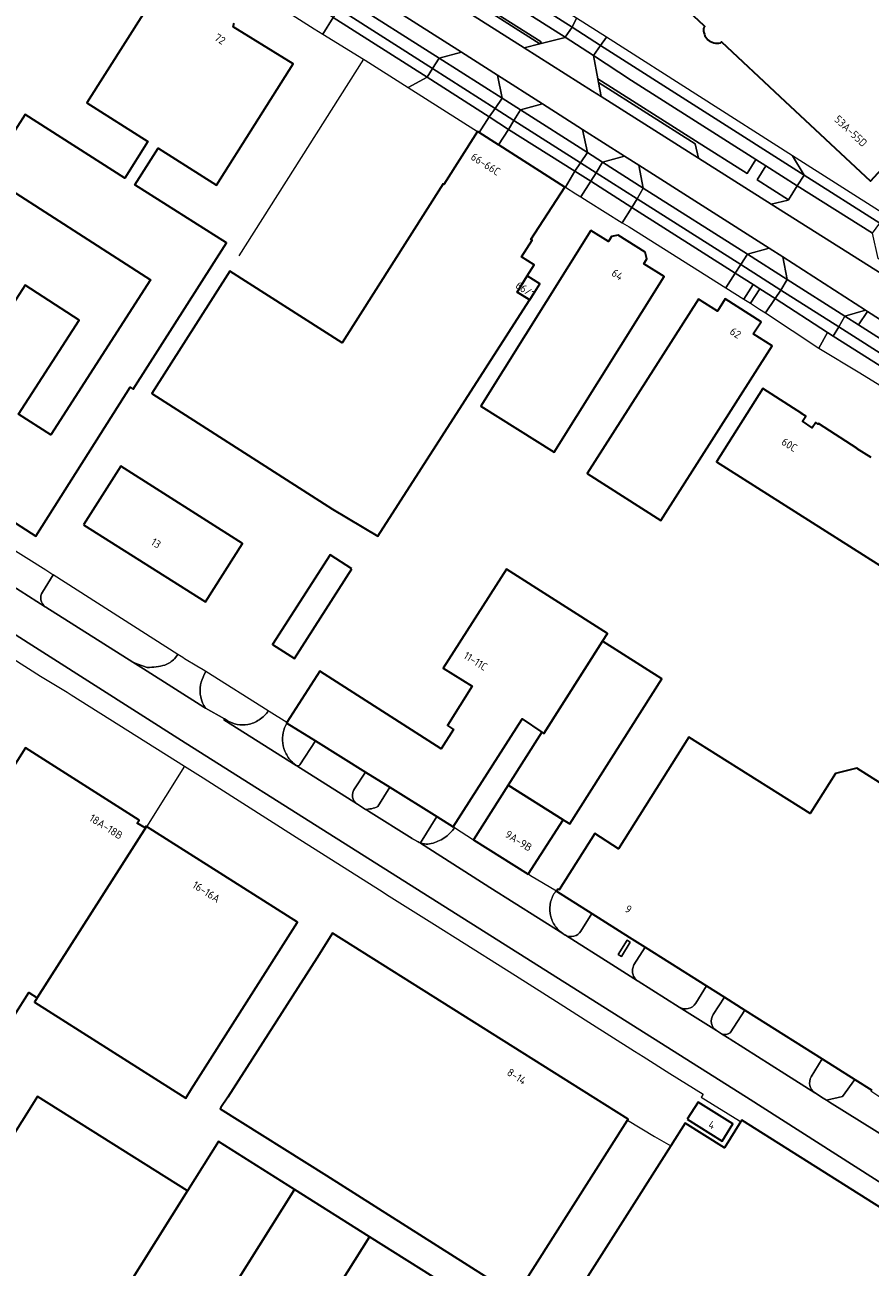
# Model space of a CAD drawing. Extents: x 150256 to 156914, y 461459 to 469481.
# Tile 82 of 256: x 153750 to 153896, y 463971 to 464185. Entities that reach past the tile are written whole.
import ezdxf
from ezdxf.enums import TextEntityAlignment as Align

# ---------------------------------------------------------------- set-up
doc = ezdxf.new("R2010")
doc.units = 0
doc.header["$LTSCALE"] = 0.75
for name, color, linetype, lineweight in [('B-RO-GR-BEPLANTING_CULTUUR_BODEMBEDEKKER-GV', 251, 'CONTINUOUS', 18), ('B-RO-GR-BEPLANTING_CULTUUR_HEESTERS-GV', 251, 'CONTINUOUS', 18), ('B-RO-IE-TERREINAFSCHEIDING_KUNSTMATIG_HEKWERK-G', 251, 'IE-TERREINAFSCHEIDING-KUNSTMATIG', 18), ('B-RO-OG-BEBOUWING-GV', 6, 'CONTINUOUS', 35), ('B-RO-OG-BEBOUWING-T18', 1, 'CONTINUOUS', 18), ('B-RO-OG-TERREIN_CULTUURSCHEIDING-GV', 251, 'CONTINUOUS', 18), ('B-RO-VH-VERHARDING_ASFALT-GV', 251, 'CONTINUOUS', 18), ('B-RO-VH-VERHARDING_BETONSTRAATSTEEN-GV', 251, 'CONTINUOUS', 18), ('B-RO-VH-VERHARDING_STRAATBAKSTEEN-GV', 251, 'CONTINUOUS', 18), ('B-RO-VH-VERHARDING_TEGEL-GV', 251, 'CONTINUOUS', 18)]:
    doc.layers.add(name, color=color, linetype=linetype, lineweight=lineweight)
doc.styles.add('NLCS-ISO-M200-T18', font='NLCS-ISO.ttf', dxfattribs={"height": 360})
doc.linetypes.add('IE-TERREINAFSCHEIDING-KUNSTMATIG', pattern='A,4,[82,NLCS.SHX,S=0.75,R=90,X=0,Y=0],4,-2', length=10)

msp = doc.modelspace()

# ---------------------------------------------------------------- linework, layer by layer
at = {"layer": 'B-RO-GR-BEPLANTING_CULTUUR_BODEMBEDEKKER-GV'}
for points in [[(153801.58, 464183.129), (153803.328, 464186.03), (153793.189, 464192.51), (153791.389, 464189.635), (153800.052, 464184.07)], [(153819.568, 464175.711), (153816.301, 464173.932), (153828.247, 464166.36), (153828.535, 464166.178), (153830.255, 464168.901)], [(153843.374, 464156.759), (153845.025, 464159.52), (153833.574, 464166.718), (153831.868, 464164.062), (153831.995, 464163.981), (153843.314, 464156.796)], [(153854.827, 464153.296), (153847.775, 464157.795), (153846.048, 464155.094), (153847.338, 464154.291), (153853.17, 464150.654), (153854.821, 464153.286)], [(153871.055, 464139.425), (153874.116, 464137.502), (153875.725, 464140.025), (153872.666, 464141.967)], [(153875.294, 464136.762), (153876.872, 464135.771), (153877.849, 464135.125), (153879.569, 464137.584), (153876.925, 464139.263)], [(153908.647, 464115.804), (153910.107, 464118.118), (153910.112, 464118.125), (153889.544, 464131.1), (153888.587, 464131.704), (153887.086, 464129.014), (153894.141, 464124.773)]]:
    msp.add_lwpolyline(points, close=True, dxfattribs=at)
for points in [[(153792.171, 464066.52), (153781.404, 464073.311), (153781.109, 464072.786)], [(153781.359, 464067.007), (153784.646, 464065.162), (153785.11, 464064.901)], [(153797.581, 464057.228), (153800.301, 464061.374), (153795.385, 464064.441)], [(153796.372, 464057.619), (153796.977, 464057.133)], [(153807.52, 464050.466), (153807.537, 464050.455), (153807.555, 464050.444), (153808.936, 464049.572), (153809.414, 464049.611), (153809.699, 464049.634), (153809.982, 464049.679), (153810.261, 464049.747), (153810.533, 464049.836), (153810.798, 464049.946), (153811.032, 464050.043), (153811.053, 464050.077), (153813.114, 464053.38), (153808.932, 464055.99), (153807.052, 464053.134)], [(153824.024, 464046.574), (153821.233, 464048.315), (153818.401, 464043.774), (153818.436, 464043.752), (153818.632, 464043.703), (153818.749, 464043.674), (153818.867, 464043.65), (153818.986, 464043.63), (153819.106, 464043.614)], [(153824.284, 464046.403), (153824.024, 464046.574)], [(153846.056, 464028.592), (153847.936, 464031.62), (153841.851, 464035.456), (153841.744, 464035.413), (153841.701, 464035.412)], [(153842.919, 464028.194), (153843.25, 464027.97)], [(153857.143, 464025.816), (153855.21, 464022.76)], [(153865.848, 464016.164), (153867.712, 464019.154), (153861.356, 464023.161), (153857.143, 464025.816)], [(153855.813, 464020.051), (153855.925, 464019.979), (153863.009, 464015.49)], [(153871.784, 464011.083), (153874.318, 464014.99), (153870.805, 464017.204), (153868.848, 464014.196)], [(153869.45, 464011.445), (153870.309, 464010.892)]]:
    msp.add_lwpolyline(points, dxfattribs=at)
for points in [[(153781.109, 464072.786, 0.0542917), (153780.513, 464071.02)], [(153780.513, 464071.02, 0.1988924), (153781.359, 464067.007)], [(153785.11, 464064.901, 0.0981549), (153786.808, 464064.2)], [(153788.645, 464064.194, 0.0984621), (153790.626, 464064.995)], [(153790.626, 464064.995, 0.0938113), (153792.171, 464066.52)], [(153786.808, 464064.2, 0.0968979), (153788.645, 464064.194)], [(153794.73, 464062.782, 0.0861871), (153794.66, 464060.972)], [(153795.385, 464064.441, 0.0838102), (153794.73, 464062.782)], [(153794.66, 464060.972, 0.0833231), (153795.228, 464059.149)], [(153795.228, 464059.149, 0.0860557), (153796.372, 464057.619)], [(153796.977, 464057.133, 0.0921316), (153797.064, 464057.079)], [(153797.064, 464057.079, 0.3729874), (153797.581, 464057.228)], [(153807.052, 464053.134, 0.4362704), (153807.52, 464050.466)], [(153822.488, 464044.654, 0.0933658), (153824.284, 464046.403)], [(153819.106, 464043.614, 0.0908904), (153820.272, 464043.684)], [(153820.272, 464043.684, 0.0884818), (153822.488, 464044.654)], [(153841.701, 464035.412, 0.101641), (153840.842, 464033.613)], [(153840.842, 464033.613, 0.1003633), (153840.758, 464031.62)], [(153840.758, 464031.62, 0.1015644), (153841.488, 464029.687)], [(153841.488, 464029.687, 0.1012292), (153842.919, 464028.194)], [(153843.398, 464027.882, 0.3965817), (153846.056, 464028.592)], [(153843.25, 464027.97, 0.0218608), (153843.398, 464027.882)], [(153854.954, 464022.012, 0.0986944), (153855, 464021.222)], [(153855.21, 464022.76, 0.0992065), (153854.954, 464022.012)], [(153855, 464021.222, 0.1013448), (153855.34, 464020.509)], [(153855.34, 464020.509, 0.0827375), (153855.813, 464020.051)], [(153863.009, 464015.49, 0.4107225), (153865.848, 464016.164)], [(153868.848, 464014.196, 0.4129719), (153869.45, 464011.445)], [(153870.309, 464010.892, 0.2474348), (153871.784, 464011.083)]]:
    msp.add_lwpolyline(points, format="xyb", dxfattribs=at)
at = {"layer": 'B-RO-GR-BEPLANTING_CULTUUR_HEESTERS-GV'}
for points in [[(153775.99, 464075.504), (153776.591, 464076.252), (153755.091, 464089.952), (153753.242, 464087.01)], [(153753.733, 464084.468), (153753.829, 464084.401), (153768.836, 464074.908), (153769.655, 464074.568), (153771.308, 464074.039)]]:
    msp.add_lwpolyline(points, dxfattribs=at)
for points in [[(153753.242, 464087.01, 0.3953491), (153753.733, 464084.468)], [(153774.362, 464074.429, 0.1030676), (153775.99, 464075.504)], [(153771.308, 464074.039, 0.0726772), (153774.362, 464074.429)]]:
    msp.add_lwpolyline(points, format="xyb", dxfattribs=at)
msp.add_lwpolyline([(153854.006, 464027.014), (153852.453, 464024.555), (153853.028, 464024.191), (153854.565, 464026.667)], close=True, dxfattribs=at)
at = {"layer": 'B-RO-IE-TERREINAFSCHEIDING_KUNSTMATIG_HEKWERK-G'}
for points in [[(153808.588, 464178.815), (153787.068, 464144.921)], [(153777.739, 464057.019), (153771.171, 464046.587)], [(153854.078, 463995.994), (153858.748, 463993.228), (153861.534, 463991.579)]]:
    msp.add_lwpolyline(points, dxfattribs=at)
at = {"layer": 'B-RO-OG-BEBOUWING-GV'}
for points in [[(153870.094, 464181.643), (153870.275, 464181.827), (153880.369, 464172.386), (153895.96, 464157.803), (153915.698, 464179.313), (153900.286, 464193.749), (153912.323, 464206.706), (153899.104, 464218.967), (153892.152, 464211.465), (153873.607, 464223.292), (153860.581, 464231.6), (153847.424, 464239.991), (153828.065, 464209.684), (153841.375, 464201.177), (153844.251, 464206.106), (153867.188, 464184.68), (153867.417, 464184.483), (153867.245, 464184.272)], [(153774.115, 464192.177), (153760.883, 464171.288), (153771.416, 464164.654), (153767.421, 464158.312), (153750.283, 464169.317), (153743.615, 464158.932), (153771.856, 464140.798), (153754.704, 464114.086), (153749.142, 464117.657), (153756.131, 464128.542), (153759.559, 464133.881), (153750.248, 464139.886), (153747.658, 464135.869)], [(153717.758, 464118.737), (153752.109, 464096.634), (153768.355, 464122.3), (153768.897, 464121.955), (153784.959, 464147.165), (153769.188, 464157.202), (153773.208, 464163.519), (153783.243, 464157.133), (153796.468, 464178.019), (153786.126, 464184.408), (153786.274, 464185.033)], [(153896.08, 464110.173), (153893.655, 464111.694), (153893.676, 464111.727), (153887.009, 464116.036), (153886.949, 464115.944), (153886.529, 464116.218), (153885.95, 464115.33), (153884.25, 464116.429), (153884.82, 464117.311), (153884.103, 464117.748), (153884.115, 464117.767), (153877.426, 464122.092), (153869.413, 464109.47), (153922.992, 464075.526)], [(153903.603, 464050.363), (153893.631, 464056.649), (153889.917, 464055.726), (153885.577, 464048.841), (153879.975, 464052.362), (153864.69, 464062.031), (153852.564, 464042.794), (153848.436, 464045.396), (153842.309, 464035.676), (153842.08, 464035.82), (153841.851, 464035.456), (153847.936, 464031.62), (153854.358, 464027.571), (153857.143, 464025.816), (153861.356, 464023.161), (153867.712, 464019.154), (153870.805, 464017.204), (153874.318, 464014.99), (153876.317, 464013.73), (153887.661, 464006.579), (153893.303, 464003.022), (153896.182, 464001.207)]]:
    msp.add_lwpolyline(points, dxfattribs=at)
msp.add_lwpolyline([(153867.245, 464184.272, 0.543632), (153870.094, 464181.643)], format="xyb", dxfattribs=at)
for points in [[(153831.868, 464164.062), (153828.535, 464166.178), (153828.247, 464166.36), (153822.456, 464157.236), (153822.31, 464157.329), (153804.926, 464129.942), (153785.535, 464142.314), (153772.069, 464121.214), (153803.25, 464101.315), (153811.052, 464096.627), (153837.165, 464137.229), (153837.235, 464137.337), (153835.043, 464138.672), (153836.78, 464141.474), (153837.98, 464143.402), (153835.79, 464144.765), (153837.654, 464147.614), (153837.412, 464147.772), (153843.314, 464156.796), (153831.995, 464163.981)], [(153847.785, 464149.298), (153828.793, 464119.027), (153841.44, 464111.092), (153860.433, 464141.363), (153856.895, 464143.583), (153857.436, 464144.445), (153857.163, 464145.595), (153852.495, 464148.523), (153851.336, 464148.272), (153850.795, 464147.41)], [(153837.235, 464137.337), (153839.005, 464140.089), (153836.78, 464141.474), (153835.043, 464138.672)], [(153875.764, 464131.479), (153877.108, 464133.587), (153870.933, 464137.523), (153869.589, 464135.415), (153866.326, 464137.495), (153847.152, 464107.409), (153859.837, 464099.325), (153879.011, 464129.41)], [(153760.332, 464098.619), (153781.321, 464085.304), (153787.719, 464095.39), (153766.73, 464108.705)], [(153806.594, 464091.033), (153802.822, 464093.446), (153792.918, 464077.962), (153796.69, 464075.549)], [(153795.354, 464064.509), (153795.332, 464064.474), (153795.385, 464064.441), (153800.301, 464061.374), (153808.932, 464055.99), (153813.114, 464053.38), (153821.233, 464048.315), (153824.024, 464046.574), (153835.848, 464065.038), (153835.945, 464065.167), (153839.35, 464062.896), (153839.685, 464062.668), (153849.78, 464078.569), (153850.617, 464079.885), (153833.221, 464090.972), (153822.309, 464073.877), (153827.297, 464070.771), (153823.046, 464064.018), (153824.097, 464063.357), (153821.99, 464060.009), (153801.04, 464073.401)], [(153842.981, 464047.792), (153844.143, 464047.089), (153860.012, 464072.086), (153849.78, 464078.569), (153839.685, 464062.668), (153839.35, 464062.896), (153833.53, 464053.715)], [(153752.344, 464017.097), (153771.203, 464046.638), (153771.132, 464046.683), (153770.93, 464046.363), (153769.576, 464047.213), (153769.894, 464047.718), (153750.32, 464060.151), (153742.121, 464047.253), (153742.704, 464046.883), (153740.389, 464043.241), (153729.49, 464026.097), (153748.408, 464014.068), (153748.433, 464014.107), (153750.911, 464018.007)], [(153842.981, 464047.792), (153833.53, 464053.715), (153827.563, 464044.303), (153836.967, 464038.41)], [(153771.203, 464046.638), (153752.344, 464017.097), (153751.877, 464016.363), (153777.935, 463999.794), (153778.956, 464001.402), (153797.194, 464030.128)], [(153835.099, 463966.088), (153854.078, 463995.994), (153854.209, 463996.2), (153848.162, 464000), (153803.25, 464028.228), (153800.548, 464023.931), (153785.185, 464000), (153784.013, 463998.174), (153783.891, 463997.984), (153802.192, 463986.469), (153834.899, 463965.773)], [(153738.539, 463978.113), (153736.216, 463974.419), (153733.523, 463970.136), (153759.742, 463953.652), (153760.26, 463953.327), (153763.158, 463957.943), (153762.641, 463958.267), (153765.124, 463962.218), (153766.951, 463965.126), (153768.222, 463964.311), (153769.039, 463965.586), (153767.416, 463966.609), (153778.252, 463983.845), (153752.372, 464000.116)], [(153864.398, 463996.183), (153870.397, 463992.423), (153872.249, 463995.378), (153866.25, 463999.138)], [(153894.637, 463935.4), (153910.648, 463960.681), (153916.143, 463969.357), (153913.596, 463970.959), (153909.569, 463973.493), (153906.778, 463975.248), (153873.774, 463996.012), (153873.615, 463995.759), (153870.782, 463991.255), (153864.01, 463995.515), (153861.534, 463991.579), (153822.624, 463930.357), (153868.99, 463901.208), (153871.846, 463899.413)], [(153796.668, 463984.099), (153783.585, 463992.328), (153778.252, 463983.845), (153767.416, 463966.609), (153769.039, 463965.586), (153771.719, 463963.896), (153771.395, 463963.38), (153776.087, 463960.43), (153776.414, 463960.945), (153780.542, 463958.359)], [(153796.668, 463984.099), (153780.542, 463958.359), (153784.669, 463955.773), (153784.337, 463955.245), (153789.038, 463952.287), (153789.369, 463952.812), (153793.499, 463950.221), (153809.638, 463975.942)], [(153822.623, 463967.775), (153809.638, 463975.942), (153793.499, 463950.221), (153797.63, 463947.629), (153797.295, 463947.098), (153801.988, 463944.14), (153802.325, 463944.677), (153806.453, 463942.08)]]:
    msp.add_lwpolyline(points, close=True, dxfattribs=at)
at = {"layer": 'B-RO-OG-TERREIN_CULTUURSCHEIDING-GV'}
for points in [[(153819.507, 464191.411), (153819.555, 464191.374), (153820.286, 464191.643), (153821.272, 464190.986), (153821.411, 464190.162), (153822.729, 464189.342), (153824.369, 464188.306), (153827.314, 464188.894), (153827.529, 464189.231), (153839.197, 464181.803), (153838.982, 464181.466), (153843.319, 464182.558), (153843.343, 464182.594), (153813.205, 464201.759)], [(153886.374, 464000.736), (153886.409, 464000.713), (153886.418, 464000.707), (153887.549, 464000), (153888.4, 463999.468), (153891.14, 464000.12), (153893.303, 464003.022), (153887.661, 464006.579), (153885.764, 464003.476)]]:
    msp.add_lwpolyline(points, dxfattribs=at)
for points in [[(153832.477, 464172.091), (153831.653, 464176.077), (153825.455, 464180.023), (153821.637, 464179)], [(153876.229, 464161.532), (153854.807, 464175.169), (153848.248, 464179.468), (153848.997, 464175.429), (153865.839, 464164.765), (153874.739, 464159.13)], [(153847.174, 464162.723), (153846.361, 464166.71), (153839.463, 464171.103), (153835.642, 464170.073)], [(153853.599, 464162.1), (153849.795, 464161.052), (153856.819, 464156.575), (153856.816, 464156.59), (153856.037, 464160.548)], [(153877.922, 464160.454), (153876.442, 464158.026), (153881.845, 464154.619), (153883.35, 464156.999)], [(153874.757, 464145.207), (153881.638, 464140.842), (153880.84, 464144.76), (153878.503, 464146.241)], [(153891.571, 464134.54), (153893.936, 464133.039), (153895.435, 464135.362), (153895.097, 464135.577)]]:
    msp.add_lwpolyline(points, close=True, dxfattribs=at)
msp.add_lwpolyline([(153885.764, 464003.476, 0.4043276), (153886.374, 464000.736)], format="xyb", dxfattribs=at)
at = {"layer": 'B-RO-VH-VERHARDING_ASFALT-GV'}
for points in [[(153804.71, 464193.235), (153825.455, 464180.023), (153831.653, 464176.077), (153839.463, 464171.103), (153846.361, 464166.71), (153853.599, 464162.1), (153856.037, 464160.548), (153878.503, 464146.241), (153880.84, 464144.76), (153895.097, 464135.577), (153895.435, 464135.362), (153907.257, 464127.843)], [(153917.58, 464129.424), (153878.84, 464153.841), (153866.35, 464161.76), (153849.564, 464172.385), (153848.085, 464173.319), (153836.274, 464180.782), (153824.369, 464188.306)], [(153742.031, 464091.921), (153738.342, 464086.13), (153777.844, 464061.021), (153803.854, 464044.617), (153874.597, 464000), (153908.753, 463978.196)], [(153796.977, 464057.133), (153784.535, 464064.981), (153784.646, 464065.162), (153781.359, 464067.007), (153781.041, 464067.185), (153770.647, 464073.762), (153768.836, 464074.908), (153753.829, 464084.401), (153753.733, 464084.468), (153742.169, 464091.838), (153742.155, 464091.847)], [(153817.128, 464044.439), (153817.015, 464044.51), (153816.993, 464044.525), (153809.469, 464049.236), (153809.384, 464049.289), (153809.334, 464049.321), (153808.936, 464049.572), (153807.555, 464050.444), (153807.537, 464050.455), (153807.52, 464050.466), (153797.064, 464057.079)], [(153843.25, 464027.97), (153842.919, 464028.194), (153830.359, 464036.105), (153829.549, 464036.621), (153828.948, 464037.004), (153828.92, 464037.025), (153818.436, 464043.752), (153818.401, 464043.774), (153818.191, 464043.855), (153817.987, 464043.95), (153817.128, 464044.439)], [(153871.593, 464010.065), (153870.309, 464010.892), (153869.45, 464011.445), (153863.009, 464015.49), (153855.925, 464019.979), (153855.813, 464020.051), (153851.375, 464022.849), (153843.398, 464027.882)], [(153901.338, 463991.306), (153899.721, 463992.399), (153888.921, 463999.142), (153888.4, 463999.468), (153887.549, 464000), (153886.418, 464000.707), (153886.409, 464000.713), (153886.374, 464000.736), (153881.216, 464003.991), (153871.769, 464009.953)]]:
    msp.add_lwpolyline(points, dxfattribs=at)
for points in [[(153797.064, 464057.079, -0.0921316), (153796.977, 464057.133)], [(153843.398, 464027.882, -0.0218608), (153843.25, 464027.97)], [(153871.769, 464009.953, -0.0213236), (153871.593, 464010.065)]]:
    msp.add_lwpolyline(points, format="xyb", dxfattribs=at)
at = {"layer": 'B-RO-VH-VERHARDING_BETONSTRAATSTEEN-GV'}
for points in [[(153821.637, 464179), (153805.473, 464189.304), (153804.306, 464187.479), (153820.461, 464177.192)], [(153803.328, 464186.03), (153819.568, 464175.711), (153820.461, 464177.192), (153804.306, 464187.479)], [(153816.301, 464173.932), (153819.568, 464175.711), (153803.328, 464186.03), (153801.58, 464183.129), (153808.588, 464178.815), (153808.885, 464178.632), (153815.658, 464174.34)], [(153849.458, 464181.198), (153850.447, 464182.613), (153845.279, 464185.906), (153844.537, 464184.345)], [(153848.248, 464179.468), (153849.458, 464181.198), (153844.537, 464184.345), (153843.343, 464182.594)], [(153835.642, 464170.073), (153839.463, 464171.103), (153831.653, 464176.077), (153832.477, 464172.091)], [(153832.477, 464172.091), (153831.255, 464170.32), (153834.504, 464168.251), (153835.642, 464170.073)], [(153831.255, 464170.32), (153830.255, 464168.901), (153833.574, 464166.718), (153834.504, 464168.251)], [(153828.535, 464166.178), (153831.868, 464164.062), (153833.574, 464166.718), (153830.255, 464168.901)], [(153846.361, 464166.71), (153847.174, 464162.723), (153847.178, 464162.72), (153849.795, 464161.052), (153853.599, 464162.1)], [(153848.675, 464159.253), (153849.795, 464161.052), (153847.178, 464162.72), (153847.174, 464162.723), (153845.99, 464160.958)], [(153897.578, 464150.561), (153898.604, 464151.977), (153882.549, 464162.167), (153884.531, 464158.868)], [(153845.025, 464159.52), (153843.374, 464156.759), (153845.199, 464155.623), (153846.048, 464155.094), (153847.775, 464157.795)], [(153847.775, 464157.795), (153847.792, 464157.822), (153848.675, 464159.253), (153845.99, 464160.958), (153845.025, 464159.52)], [(153878.503, 464146.241), (153856.037, 464160.548), (153856.816, 464156.59), (153856.819, 464156.575), (153874.757, 464145.207)], [(153896.316, 464148.839), (153897.578, 464150.561), (153884.531, 464158.868), (153883.35, 464156.999)], [(153917.58, 464129.424), (153918.544, 464130.95), (153917.703, 464135.21), (153902.066, 464145.187), (153898.068, 464143.971), (153897.283, 464144.486), (153896.316, 464148.839), (153883.35, 464156.999), (153881.845, 464154.619), (153881.777, 464154.511), (153878.84, 464153.841)], [(153854.827, 464153.296), (153872.666, 464141.967), (153873.605, 464143.424), (153855.728, 464154.775)], [(153873.605, 464143.424), (153874.757, 464145.207), (153856.819, 464156.575), (153855.728, 464154.775)], [(153853.17, 464150.654), (153854.352, 464149.917), (153871.055, 464139.425), (153872.666, 464141.967), (153854.827, 464153.296), (153854.821, 464153.286)], [(153881.638, 464140.842), (153891.571, 464134.54), (153895.097, 464135.577), (153880.84, 464144.76)], [(153890.496, 464132.698), (153891.571, 464134.54), (153881.638, 464140.842), (153880.504, 464139.045)], [(153887.086, 464129.014), (153888.587, 464131.704), (153879.569, 464137.584), (153877.849, 464135.125)], [(153880.504, 464139.045), (153879.569, 464137.584), (153888.587, 464131.704), (153889.544, 464131.1), (153890.496, 464132.698)], [(153817.015, 464044.51), (153817.128, 464044.439), (153817.987, 464043.95), (153818.191, 464043.855), (153818.401, 464043.774), (153821.233, 464048.315), (153813.114, 464053.38), (153811.053, 464050.077), (153811.032, 464050.043), (153810.798, 464049.946), (153810.533, 464049.836), (153810.261, 464049.747), (153809.982, 464049.679), (153809.699, 464049.634), (153809.414, 464049.611), (153808.936, 464049.572), (153809.334, 464049.321), (153809.384, 464049.289), (153809.469, 464049.236), (153816.993, 464044.525)], [(153852.453, 464024.555), (153854.006, 464027.014), (153854.565, 464026.667), (153853.028, 464024.191)]]:
    msp.add_lwpolyline(points, close=True, dxfattribs=at)
for points in [[(153753.242, 464087.01), (153755.091, 464089.952), (153754.848, 464090.107), (153753.817, 464090.761), (153746.612, 464095.343), (153744.787, 464092.486)], [(153742.169, 464091.838), (153753.733, 464084.468)], [(153908.753, 463978.196), (153874.597, 464000), (153803.854, 464044.617), (153777.844, 464061.021), (153738.342, 464086.13)], [(153748.136, 464075.571), (153752.93, 464072.518), (153757.482, 464069.774), (153758.2, 464069.316), (153777.739, 464057.019), (153780.933, 464055.009), (153783.211, 464053.573), (153796.967, 464044.769), (153801.962, 464041.613), (153811.341, 464035.693), (153813.026, 464034.634), (153813.028, 464034.628), (153820.843, 464029.718), (153825.926, 464026.522), (153825.928, 464026.515), (153833.256, 464021.905), (153834.803, 464020.923), (153842.466, 464016.061), (153847.413, 464012.922), (153855.289, 464007.922), (153856.798, 464006.965), (153861.371, 464004.062), (153867.105, 464000.506), (153866.828, 464000.06), (153866.798, 464000.004), (153873.42, 463995.88), (153873.615, 463995.759), (153873.774, 463996.012), (153906.778, 463975.248)], [(153781.109, 464072.786), (153781.404, 464073.311), (153780.971, 464073.584), (153779.852, 464074.258), (153777.74, 464075.531), (153777.428, 464075.719), (153776.591, 464076.252), (153775.99, 464075.504)], [(153771.308, 464074.039), (153769.655, 464074.568), (153768.836, 464074.908), (153770.647, 464073.762)], [(153770.647, 464073.762), (153781.041, 464067.185), (153781.359, 464067.007)], [(153785.11, 464064.901), (153784.646, 464065.162), (153784.535, 464064.981), (153796.977, 464057.133), (153796.372, 464057.619)], [(153795.385, 464064.441), (153795.332, 464064.474), (153795.354, 464064.509), (153792.346, 464066.41), (153792.171, 464066.52)], [(153808.932, 464055.99), (153800.301, 464061.374), (153797.581, 464057.228)], [(153797.064, 464057.079), (153807.52, 464050.466)], [(153807.052, 464053.134), (153808.932, 464055.99)], [(153836.967, 464038.41), (153827.563, 464044.303), (153827.527, 464044.278), (153824.284, 464046.403)], [(153819.106, 464043.614), (153818.986, 464043.63), (153818.867, 464043.65), (153818.749, 464043.674), (153818.632, 464043.703), (153818.436, 464043.752), (153828.92, 464037.025), (153828.948, 464037.004), (153829.549, 464036.621), (153830.359, 464036.105), (153842.919, 464028.194)], [(153841.701, 464035.412), (153841.744, 464035.413), (153841.851, 464035.456), (153837.375, 464038.109), (153836.967, 464038.41)], [(153857.143, 464025.816), (153854.358, 464027.571), (153847.936, 464031.62), (153846.056, 464028.592)], [(153843.398, 464027.882), (153851.375, 464022.849), (153855.813, 464020.051)], [(153855.21, 464022.76), (153857.143, 464025.816)], [(153868.848, 464014.196), (153870.805, 464017.204), (153867.712, 464019.154), (153865.848, 464016.164)], [(153863.009, 464015.49), (153869.45, 464011.445)], [(153885.764, 464003.476), (153887.661, 464006.579), (153876.317, 464013.73), (153874.318, 464014.99), (153871.784, 464011.083)], [(153870.309, 464010.892), (153871.593, 464010.065)], [(153871.769, 464009.953), (153881.216, 464003.991), (153886.374, 464000.736)], [(153898.356, 463997.039), (153899.656, 463998.702), (153897.598, 464000), (153896.051, 464001.029), (153896.182, 464001.207), (153893.303, 464003.022), (153891.14, 464000.12), (153888.4, 463999.468), (153888.921, 463999.142), (153899.721, 463992.399)]]:
    msp.add_lwpolyline(points, dxfattribs=at)
for points in [[(153753.733, 464084.468, -0.3953491), (153753.242, 464087.01)], [(153775.99, 464075.504, -0.1030676), (153774.362, 464074.429)], [(153774.362, 464074.429, -0.0726772), (153771.308, 464074.039)], [(153780.513, 464071.02, -0.0542917), (153781.109, 464072.786)], [(153781.359, 464067.007, -0.1988924), (153780.513, 464071.02)], [(153786.808, 464064.2, -0.0981549), (153785.11, 464064.901)], [(153790.626, 464064.995, -0.0984621), (153788.645, 464064.194)], [(153792.171, 464066.52, -0.0938113), (153790.626, 464064.995)], [(153788.645, 464064.194, -0.0968979), (153786.808, 464064.2)], [(153794.66, 464060.972, -0.0861871), (153794.73, 464062.782)], [(153794.73, 464062.782, -0.0838102), (153795.385, 464064.441)], [(153795.228, 464059.149, -0.0833231), (153794.66, 464060.972)], [(153796.372, 464057.619, -0.0860557), (153795.228, 464059.149)], [(153797.581, 464057.228, -0.3729874), (153797.064, 464057.079)], [(153807.52, 464050.466, -0.4362704), (153807.052, 464053.134)], [(153824.284, 464046.403, -0.0933658), (153822.488, 464044.654)], [(153820.272, 464043.684, -0.0908904), (153819.106, 464043.614)], [(153822.488, 464044.654, -0.0884818), (153820.272, 464043.684)], [(153840.842, 464033.613, -0.101641), (153841.701, 464035.412)], [(153840.758, 464031.62, -0.1003633), (153840.842, 464033.613)], [(153841.488, 464029.687, -0.1015644), (153840.758, 464031.62)], [(153842.919, 464028.194, -0.1012292), (153841.488, 464029.687)], [(153846.056, 464028.592, -0.3965817), (153843.398, 464027.882)], [(153855, 464021.222, -0.0986944), (153854.954, 464022.012)], [(153854.954, 464022.012, -0.0992065), (153855.21, 464022.76)], [(153855.34, 464020.509, -0.1013448), (153855, 464021.222)], [(153855.813, 464020.051, -0.0827375), (153855.34, 464020.509)], [(153865.848, 464016.164, -0.4107225), (153863.009, 464015.49)], [(153869.45, 464011.445, -0.4129719), (153868.848, 464014.196)], [(153871.784, 464011.083, -0.2474348), (153870.309, 464010.892)], [(153871.593, 464010.065, 0.0213236), (153871.769, 464009.953)], [(153886.374, 464000.736, -0.4043276), (153885.764, 464003.476)]]:
    msp.add_lwpolyline(points, format="xyb", dxfattribs=at)
at = {"layer": 'B-RO-VH-VERHARDING_STRAATBAKSTEEN-GV'}
for points in [[(153825.455, 464180.023), (153804.71, 464193.235), (153805.473, 464189.304), (153821.637, 464179)], [(153836.274, 464180.782), (153838.982, 464181.466), (153827.314, 464188.894), (153824.369, 464188.306)], [(153838.982, 464181.466), (153836.274, 464180.782), (153848.085, 464173.319), (153849.564, 464172.385), (153849.115, 464174.792), (153848.997, 464175.429), (153848.248, 464179.468), (153843.343, 464182.594), (153843.319, 464182.558)], [(153849.564, 464172.385), (153866.35, 464161.76), (153865.757, 464164.255), (153849.115, 464174.792)]]:
    msp.add_lwpolyline(points, close=True, dxfattribs=at)
at = {"layer": 'B-RO-VH-VERHARDING_TEGEL-GV'}
for points in [[(153844.537, 464184.345), (153814.078, 464203.698), (153812.685, 464204.584)], [(153813.205, 464201.759), (153843.343, 464182.594), (153844.537, 464184.345)]]:
    msp.add_lwpolyline(points, dxfattribs=at)
for points in [[(153814.078, 464203.698), (153844.537, 464184.345), (153845.279, 464185.906), (153833.443, 464193.378), (153827.751, 464196.971), (153829.333, 464199.415), (153826.838, 464201.018), (153825.272, 464198.536), (153815.014, 464205.011)], [(153827.314, 464188.894), (153838.982, 464181.466), (153839.197, 464181.803), (153827.529, 464189.231)], [(153850.447, 464182.613), (153849.458, 464181.198), (153884.531, 464158.868), (153882.549, 464162.167)], [(153849.458, 464181.198), (153848.248, 464179.468), (153854.807, 464175.169), (153876.229, 464161.532), (153877.922, 464160.454), (153883.35, 464156.999), (153884.531, 464158.868)], [(153831.255, 464170.32), (153832.477, 464172.091), (153821.637, 464179), (153820.461, 464177.192)], [(153830.255, 464168.901), (153831.255, 464170.32), (153820.461, 464177.192), (153819.568, 464175.711)], [(153881.845, 464154.619), (153876.442, 464158.026), (153877.922, 464160.454), (153876.229, 464161.532), (153874.739, 464159.13), (153865.839, 464164.765), (153848.997, 464175.429), (153849.115, 464174.792), (153865.757, 464164.255), (153866.35, 464161.76), (153878.84, 464153.841), (153881.777, 464154.511)], [(153847.174, 464162.723), (153835.642, 464170.073), (153834.504, 464168.251), (153845.99, 464160.958)], [(153845.99, 464160.958), (153834.504, 464168.251), (153833.574, 464166.718), (153845.025, 464159.52)], [(153848.675, 464159.253), (153855.728, 464154.775), (153856.819, 464156.575), (153849.795, 464161.052)], [(153854.827, 464153.296), (153855.728, 464154.775), (153848.675, 464159.253), (153847.792, 464157.822), (153847.775, 464157.795)], [(153874.757, 464145.207), (153873.605, 464143.424), (153880.504, 464139.045), (153881.638, 464140.842)], [(153879.569, 464137.584), (153880.504, 464139.045), (153873.605, 464143.424), (153872.666, 464141.967), (153875.725, 464140.025), (153876.925, 464139.263)], [(153875.294, 464136.762), (153876.925, 464139.263), (153875.725, 464140.025), (153874.116, 464137.502)], [(153895.435, 464135.362), (153893.936, 464133.039), (153905.748, 464125.545), (153907.257, 464127.843)], [(153890.496, 464132.698), (153929.126, 464108.138), (153939.806, 464101.321), (153940.967, 464103.096), (153940.443, 464103.566), (153929.741, 464110.358), (153914.681, 464119.877), (153913.215, 464120.807), (153905.748, 464125.545), (153893.936, 464133.039), (153891.571, 464134.54)], [(153939.806, 464101.321), (153929.126, 464108.138), (153890.496, 464132.698), (153889.544, 464131.1), (153910.112, 464118.125), (153910.107, 464118.118), (153908.647, 464115.804), (153908.872, 464115.665), (153910.743, 464114.441), (153912.221, 464116.783), (153912.226, 464116.791), (153927.962, 464106.865), (153938.869, 464099.902), (153938.884, 464099.925)]]:
    msp.add_lwpolyline(points, close=True, dxfattribs=at)

# ---------------------------------------------------------------- texts
at = {"layer": 'B-RO-OG-BEBOUWING-T18', "style": 'NLCS-ISO-M200-T18'}
for s, rotation, p in [('72', 327.2, (153783.848, 464182.293)), ('53A-55D', 316.9, (153892.585, 464166.437)), ('66-66C', 327.6, (153829.636, 464160.741)), ('64', 327.9, (153852.36, 464141.705)), ('66/1', 327.3, (153836.46, 464139.13)), ('62', 327.5, (153872.707, 464131.649)), ('60C', 327.9, (153881.999, 464112.387)), ('13', 327.6, (153772.825, 464095.43)), ('11-11C', 328.1, (153827.907, 464075.103)), ('18A-18B', 327.6, (153764.225, 464046.58)), ('9A-9B', 327.9, (153835.341, 464044.149)), ('16-16A', 327.6, (153781.495, 464035.362)), ('9', 327.8, (153854.247, 464032.37)), ('8-14', 327.9, (153834.993, 464003.552)), ('4', 341.7, (153868.606, 463995.214))]:
    msp.add_text(s, height=1.35, rotation=rotation, dxfattribs=at).set_placement(p, align=Align.MIDDLE)

doc.saveas('drawing.dxf')
